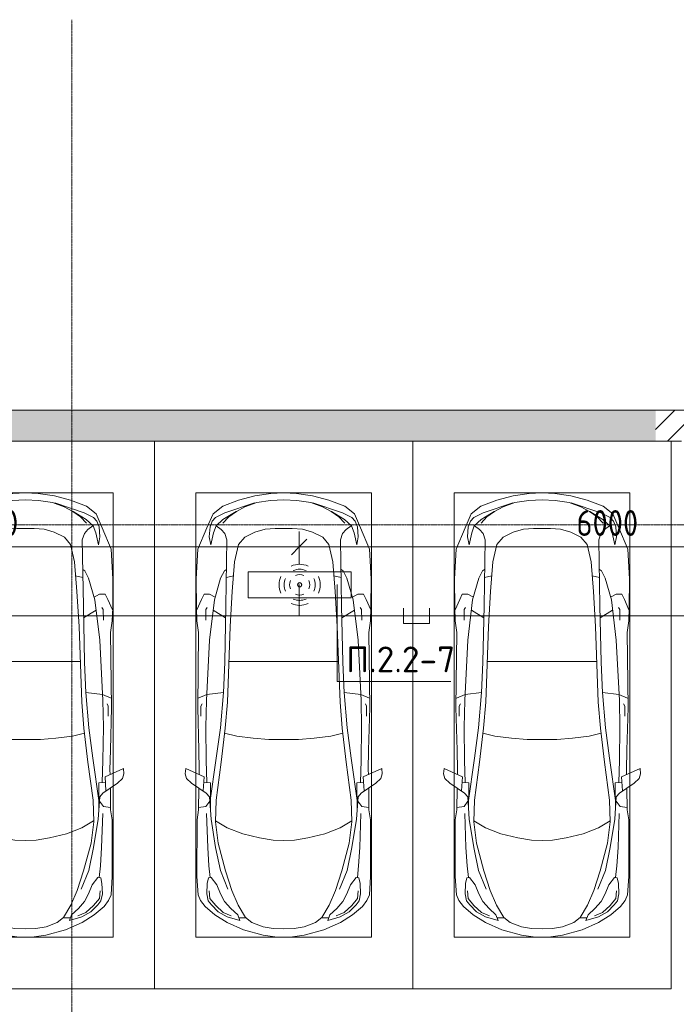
# Model space of a CAD drawing. Header units: millimetres. Extents: x -32229 to 288056, y -13689 to 125138.
# Tile 153 of 193: x 12830 to 19185, y 115610 to 125138. Entities that reach past the tile are written whole.
import ezdxf

# ---------------------------------------------------------------- set-up
doc = ezdxf.new("R2010")
doc.units = ezdxf.units.MM
doc.linetypes.add('ADSK_Линия сетки', pattern=[25, 20, -2.5, 0, -2.5])
for name, color, linetype, lineweight in [('A-ANNO-DIMS', 7, 'Continuous', 9), ('A-ANNO-DIMS-200', 7, 'Continuous', 9), ('A-ANNO-NOTE', 7, 'Continuous', 18), ('A-DETL-GENF', 7, 'Continuous', 18), ('A-DETL-THIN', 7, 'Continuous', 9), ('A-WALL', 7, 'Continuous', 18), ('A-WALL-PATT', 7, 'Continuous', 40), ('C-PRKG', 7, 'Continuous', 18), ('G-ANNO-TEXT', 7, 'Continuous', 9), ('S-GRID', 7, 'Continuous', 9)]:
    doc.layers.add(name, color=color, linetype=linetype, lineweight=lineweight)
doc.layers.add('A-DETL', color=7, linetype='Continuous', lineweight=9, true_color=0x00a600)
doc.styles.add('GOST Common_3', font='GOST_Common.ttf', dxfattribs={"width": 0.9, "height": 250})
doc.styles.add('ISOCPEUR', font='isocpeur.ttf', dxfattribs={"height": 250})
doc.dimstyles.new('ГОСТ_2_5_мм2', dxfattribs={"dimscale": 304.8, "dimtxt": 251.428749, "dimasz": 0.492126, "dimexe": 0.492126, "dimexo": 0.656168, "dimgap": 0.098425, "dimtad": 1, "dimdec": 0, "dimdsep": 46, "dimtxsty": 'GOST Common_3', "dimblk1": 'OBLIQUE', "dimblk2": 'OBLIQUE', "dimsah": 1, "dimcen": 0.09, "dimazin": 2, "dimtfac": 1, "dimtdec": 4, "dimtix": 1, "dimtmove": 0, "dimatfit": 3, "dimfxl": 1, "dimtvp": 1, "dimtolj": 1, "dimtzin": 0, "dimarcsym": 2})
pattern_1 = [(45, (0, 0), (-228.0985, 228.0985), []), (45, (228.1, 0), (-228.0985, 228.0985), [403.225, -80.645, 6.706, -73.939])]

# ---------------------------------------------------------------- blocks, each defined once
blk = doc.blocks.new('АР_Машиноместо - 5300x2500_С-V33--02 ЭО')
at = {"layer": 'A-DETL-GENF', "color": 253, "lineweight": 13, "true_color": 0xaaaaaa}
for p, q in [((861.8, -571.6), (701.8, -640.4)), ((1052.6, -517.5), (861.8, -571.6)), ((1165.1, -503.1), (1052.6, -517.5)), ((1250, -500), (1165.1, -503.1)), ((1250, -500), (1334.9, -503.1)), ((1334.9, -503.1), (1447.4, -517.5)), ((1447.4, -517.5), (1638.2, -571.6)), ((1638.2, -571.6), (1798.2, -640.4)), ((701.8, -640.4), (584.4, -714.6)), ((824.6, -660.9), (703.5, -696.4)), ((804.5, -715.7), (824.6, -660.9)), ((941.4, -642.2), (881.5, -691.6)), ((1050.7, -599.4), (941.4, -642.2)), ((1148.8, -583), (1050.7, -599.4)), ((1250, -581.6), (1148.8, -583)), ((1250, -581.6), (1351.2, -583)), ((1351.2, -583), (1449.3, -599.4)), ((1449.3, -599.4), (1558.6, -642.2)), ((1558.6, -642.2), (1618.5, -691.6)), ((1695.5, -715.7), (1675.4, -660.9)), ((1675.4, -660.9), (1796.5, -696.4)), ((1798.2, -640.4), (1915.6, -714.6)), ((584.4, -714.6), (489, -795.6)), ((616.5, -746.4), (550, -812.3)), ((703.5, -696.4), (616.5, -746.4)), ((737.5, -778.3), (804.5, -715.7)), ((881.5, -691.6), (809.1, -809.4)), ((888.4, -685.9), (815.2, -686.6)), ((1611.6, -685.9), (1684.8, -686.6)), ((1618.5, -691.6), (1690.9, -809.4)), ((1762.5, -778.3), (1695.5, -715.7)), ((1796.5, -696.4), (1883.5, -746.4)), ((1883.5, -746.4), (1950, -812.3)), ((1915.6, -714.6), (2011, -795.6)), ((445.9, -853.1), (420.9, -910.7)), ((489, -795.6), (445.9, -853.1)), ((519.1, -851.5), (505.7, -920)), ((550, -812.3), (519.1, -851.5)), ((639.1, -920), (677.4, -843.7)), ((677.4, -843.7), (737.5, -778.3)), ((809.1, -809.4), (749.2, -950.3)), ((1690.9, -809.4), (1750.8, -950.3)), ((1822.6, -843.7), (1762.5, -778.3)), ((1860.9, -920), (1822.6, -843.7)), ((1950, -812.3), (1980.9, -851.5)), ((1980.9, -851.5), (1994.3, -920)), ((2011, -795.6), (2054.1, -853.1)), ((2054.1, -853.1), (2079.1, -910.7)), ((420.9, -910.7), (409.5, -1087)), ((505.7, -920), (510.2, -1018.7)), ((603.4, -1004.8), (639.1, -920)), ((749.2, -950.3), (687.4, -1141)), ((1750.8, -950.3), (1812.6, -1141)), ((1896.6, -1004.8), (1860.9, -920)), ((1994.3, -920), (1989.8, -1018.7)), ((2079.1, -910.7), (2090.5, -1087)), ((510.2, -1018.7), (521.5, -1074.5)), ((548.5, -1076.2), (603.4, -1004.8)), ((1951.5, -1076.2), (1896.6, -1004.8)), ((1989.8, -1018.7), (1978.5, -1074.5)), ((409.5, -1087), (410.6, -1634.2)), ((521.5, -1074.5), (548.5, -1076.2)), ((687.4, -1141), (615.4, -1410.3)), ((1812.6, -1141), (1884.6, -1410.3)), ((1978.5, -1074.5), (1951.5, -1076.2)), ((2090.5, -1087), (2089.4, -1634.2)), ((615.4, -1410.3), (589.4, -1615.5)), ((1884.6, -1410.3), (1910.6, -1615.5)), ((703.6, -1557.1), (852.8, -1499)), ((852.8, -1499), (1016.6, -1459.9)), ((1016.6, -1459.9), (1146.9, -1439.4)), ((1146.9, -1439.4), (1250, -1434.1)), ((1353.1, -1439.4), (1250, -1434.1)), ((1483.4, -1459.9), (1353.1, -1439.4)), ((1647.2, -1499), (1483.4, -1459.9)), ((1796.4, -1557.1), (1647.2, -1499)), ((589.4, -1615.5), (595.8, -1824.8)), ((590.4, -1624.3), (703.6, -1557.1)), ((1909.6, -1624.3), (1796.4, -1557.1)), ((1910.6, -1615.5), (1904.2, -1824.8)), ((410.6, -1634.2), (426.5, -1730.9)), ((546.5, -1642.6), (530.6, -1857.6)), ((1953.5, -1642.6), (1969.4, -1857.6)), ((2089.4, -1634.2), (2073.5, -1730.9)), ((426.5, -1730.9), (427.5, -1943)), ((495, -1765.3), (426.6, -1753.4)), ((533.6, -1816.8), (495, -1765.3)), ((597, -2231), (535, -1798.3)), ((540.9, -1993.7), (539.8, -1733.1)), ((1903, -2231), (1965, -1798.3)), ((1959.1, -1993.7), (1960.2, -1733.1)), ((1966.4, -1816.8), (2005, -1765.3)), ((2005, -1765.3), (2073.4, -1753.4)), ((2073.5, -1730.9), (2072.5, -1943)), ((500.6, -1894.5), (357.8, -1990.1)), ((530.6, -1857.6), (500.6, -1894.5)), ((595.8, -1824.8), (644.6, -2191.8)), ((1904.2, -1824.8), (1855.4, -2191.8)), ((1969.4, -1857.6), (1999.4, -1894.5)), ((1999.4, -1894.5), (2142.2, -1990.1)), ((357.8, -1990.1), (309.5, -2036.1)), ((479.9, -2052.9), (471, -1914.3)), ((540.9, -1993.7), (476.3, -1997.9)), ((505.9, -1996), (500, -2210.1)), ((1959.1, -1993.7), (2023.7, -1997.9)), ((1994.1, -1996), (2000, -2210.1)), ((2020.1, -2052.9), (2029, -1914.3)), ((2142.2, -1990.1), (2190.5, -2036.1)), ((309.5, -2036.1), (296.8, -2079.9)), ((296.8, -2079.9), (301.4, -2130.5)), ((301.4, -2130.5), (479.9, -2052.9)), ((432.3, -2119.9), (430.7, -2073.9)), ((2198.6, -2130.5), (2020.1, -2052.9)), ((2067.7, -2119.9), (2069.3, -2073.9)), ((2190.5, -2036.1), (2203.2, -2079.9)), ((2203.2, -2079.9), (2198.6, -2130.5)), ((428.2, -2308.5), (432.3, -2119.9)), ((2071.8, -2308.5), (2067.7, -2119.9)), ((500, -2210.1), (495.7, -2532.3)), ((636.6, -2526.5), (597, -2231)), ((644.6, -2191.8), (684.2, -2522.3)), ((1855.4, -2191.8), (1815.8, -2522.3)), ((1863.4, -2526.5), (1903, -2231)), ((2000, -2210.1), (2004.3, -2532.3)), ((417.5, -2723), (428.2, -2308.5)), ((2082.5, -2723), (2071.8, -2308.5)), ((495.7, -2532.3), (501.4, -2789.7)), ((636.6, -2526.5), (665.8, -2867.4)), ((684.2, -2522.3), (704.9, -2775.5)), ((1815.8, -2522.3), (1795.1, -2775.5)), ((1863.4, -2526.5), (1834.2, -2867.4)), ((2004.3, -2532.3), (1998.6, -2789.7)), ((447.8, -2638.7), (447.8, -2733.7)), ((2052.2, -2638.7), (2052.2, -2733.7)), ((426.5, -3446.8), (417.5, -2723)), ((447.8, -2733.7), (459.7, -2756.2)), ((2052.2, -2733.7), (2040.3, -2756.2)), ((2073.5, -3446.8), (2082.5, -2723)), ((505.1, -2846.9), (420.9, -2813.3)), ((501.4, -2789.7), (530.9, -3374.8)), ((665.8, -2867.4), (505.1, -2846.9)), ((704.9, -2775.5), (731.2, -3507.6)), ((1795.1, -2775.5), (1768.8, -3507.6)), ((1834.2, -2867.4), (1994.9, -2846.9)), ((1998.6, -2789.7), (1969.1, -3374.8)), ((1994.9, -2846.9), (2079.1, -2813.3)), ((665.6, -2864.6), (678.7, -3159.5)), ((1834.4, -2864.6), (1821.3, -3159.5)), ((678.7, -3159.5), (689.3, -3705.5)), ((1821.3, -3159.5), (1810.7, -3705.5)), ((530.9, -3374.8), (578.7, -3762.9)), ((1969.1, -3374.8), (1921.3, -3762.9)), ((409.5, -3560), (426.5, -3446.8)), ((731.2, -3507.6), (752.2, -3845.6)), ((1768.8, -3507.6), (1747.8, -3845.6)), ((2090.5, -3560), (2073.5, -3446.8)), ((405.6, -3688.5), (409.5, -3560)), ((495.5, -3566.1), (496.8, -3671.6)), ((687.1, -3588.8), (566.5, -3663.9)), ((1812.9, -3588.8), (1933.5, -3663.9)), ((2004.5, -3566.1), (2003.2, -3671.6)), ((2094.4, -3688.5), (2090.5, -3560)), ((403.4, -3968), (405.6, -3688.5)), ((408.2, -3667), (453.1, -3766.3)), ((496.8, -3671.6), (510.1, -3691.5)), ((689.3, -3705.5), (699.7, -4345.5)), ((1810.7, -3705.5), (1800.3, -4345.5)), ((2003.2, -3671.6), (1989.9, -3691.5)), ((2091.8, -3667), (2046.9, -3766.3)), ((2096.6, -3968), (2094.4, -3688.5)), ((453.1, -3766.3), (478.4, -3819.3)), ((532.5, -3818.1), (585.5, -3790.5)), ((578.7, -3762.9), (638.7, -3975.4)), ((1921.3, -3762.9), (1861.3, -3975.4)), ((1967.5, -3818.1), (1914.5, -3790.5)), ((2046.9, -3766.3), (2021.6, -3819.3)), ((478.4, -3819.3), (532.5, -3818.1)), ((752.2, -3845.6), (774.4, -4132.9)), ((1747.8, -3845.6), (1725.6, -4132.9)), ((2021.6, -3819.3), (1967.5, -3818.1)), ((419.6, -4254.2), (403.4, -3968)), ((638.7, -3975.4), (675.2, -4045.5)), ((1861.3, -3975.4), (1824.8, -4045.5)), ((2080.4, -4254.2), (2096.6, -3968)), ((675.2, -4045.5), (694.6, -4057.6)), ((1824.8, -4045.5), (1805.4, -4057.6)), ((774.4, -4132.9), (812.5, -4298.9)), ((1725.6, -4132.9), (1687.5, -4298.9)), ((507.1, -4462.6), (419.6, -4254.2)), ((1992.9, -4462.6), (2080.4, -4254.2)), ((543.7, -4295.1), (528.4, -4374.7)), ((528.4, -4374.7), (536.4, -4471.4)), ((569.5, -4413.1), (543.7, -4295.1)), ((699.7, -4345.5), (679.6, -4406.3)), ((812.5, -4298.9), (872.7, -4370.2)), ((872.7, -4370.2), (970.5, -4419.3)), ((1627.3, -4370.2), (1529.5, -4419.3)), ((1687.5, -4298.9), (1627.3, -4370.2)), ((1800.3, -4345.5), (1820.4, -4406.3)), ((1930.5, -4413.1), (1956.3, -4295.1)), ((1956.3, -4295.1), (1971.6, -4374.7)), ((1971.6, -4374.7), (1963.6, -4471.4)), ((565.9, -4595.1), (507.1, -4462.6)), ((536.4, -4471.4), (557.5, -4525.7)), ((594.6, -4479.3), (569.5, -4413.1)), ((645, -4445.5), (597.3, -4481.4)), ((679.6, -4406.3), (645, -4445.5)), ((970.5, -4419.3), (1069.6, -4447.3)), ((1069.6, -4447.3), (1167.1, -4453.2)), ((1167.1, -4453.2), (1250, -4453.9)), ((1332.9, -4453.2), (1250, -4453.9)), ((1430.4, -4447.3), (1332.9, -4453.2)), ((1529.5, -4419.3), (1430.4, -4447.3)), ((1820.4, -4406.3), (1855, -4445.5)), ((1855, -4445.5), (1902.7, -4481.4)), ((1905.4, -4479.3), (1930.5, -4413.1)), ((1934.1, -4595.1), (1992.9, -4462.6)), ((1963.6, -4471.4), (1942.5, -4525.7)), ((557.5, -4525.7), (590.7, -4560.1)), ((590.7, -4560.1), (680.7, -4606.5)), ((661.8, -4543.1), (594.6, -4479.3)), ((717.1, -4568.9), (659.6, -4505.3)), ((788.5, -4617.7), (661.8, -4543.1)), ((791.3, -4619.7), (717.1, -4568.9)), ((1708.7, -4619.7), (1782.9, -4568.9)), ((1711.5, -4617.7), (1838.2, -4543.1)), ((1782.9, -4568.9), (1840.4, -4505.3)), ((1909.3, -4560.1), (1819.3, -4606.5)), ((1838.2, -4543.1), (1905.4, -4479.3)), ((1942.5, -4525.7), (1909.3, -4560.1)), ((659.1, -4669.9), (565.9, -4595.1)), ((680.7, -4606.5), (967, -4703.6)), ((873.9, -4665.1), (791.3, -4619.7)), ((988.2, -4706.7), (873.9, -4665.1)), ((1511.8, -4706.7), (1626.1, -4665.1)), ((1819.3, -4606.5), (1533, -4703.6)), ((1626.1, -4665.1), (1708.7, -4619.7)), ((1840.9, -4669.9), (1934.1, -4595.1)), ((812.7, -4729.4), (659.1, -4669.9)), ((970.2, -4771.8), (812.7, -4729.4)), ((1122.2, -4726.4), (988.2, -4706.7)), ((1250, -4731.7), (1122.2, -4726.4)), ((1250, -4731.7), (1377.8, -4726.4)), ((1377.8, -4726.4), (1511.8, -4706.7)), ((1529.8, -4771.8), (1687.3, -4729.4)), ((1687.3, -4729.4), (1840.9, -4669.9)), ((1126.4, -4794.1), (970.2, -4771.8)), ((1250, -4800), (1126.4, -4794.1)), ((1250, -4800), (1373.6, -4794.1)), ((1373.6, -4794.1), (1529.8, -4771.8))]:
    blk.add_line(p, q, dxfattribs=at)
at = {"layer": 'A-DETL-GENF', "color": 254, "lineweight": 13, "true_color": 0xd4d4d4}
for p, q in [((664.7, -739.9), (591.7, -805)), ((742.6, -707.8), (664.7, -739.9)), ((1757.4, -707.8), (1835.3, -739.9)), ((1835.3, -739.9), (1908.3, -805)), ((591.7, -805), (534.5, -874.4)), ((1908.3, -805), (1965.5, -874.4)), ((534.5, -874.4), (528.1, -949.5)), ((1965.5, -874.4), (1971.9, -949.5)), ((710.2, -962.8), (636.7, -1146)), ((1789.8, -962.8), (1863.3, -1146)), ((537.4, -1076.1), (524.9, -1188.6)), ((1962.6, -1076.1), (1975.1, -1188.6)), ((524.9, -1188.6), (513.9, -1368.9)), ((636.7, -1146), (590.3, -1367.8)), ((1863.3, -1146), (1909.7, -1367.8)), ((1975.1, -1188.6), (1986.1, -1368.9)), ((513.9, -1368.9), (502.3, -1696.3)), ((590.3, -1367.8), (546.5, -1642.6)), ((1909.7, -1367.8), (1953.5, -1642.6)), ((1986.1, -1368.9), (1997.7, -1696.3)), ((677.9, -2473), (794.6, -2446)), ((794.6, -2446), (955.7, -2426.8)), ((955.7, -2426.8), (1105.5, -2413.7)), ((1105.5, -2413.7), (1250, -2412.9)), ((1394.5, -2413.7), (1250, -2412.9)), ((1544.3, -2426.8), (1394.5, -2413.7)), ((1705.4, -2446), (1544.3, -2426.8)), ((1822.1, -2473), (1705.4, -2446)), ((715.1, -3168.3), (1250, -3167.3)), ((1784.9, -3168.3), (1250, -3167.3)), ((694.6, -3980.4), (765.1, -3996.8)), ((1805.4, -3980.4), (1734.9, -3996.8))]:
    blk.add_line(p, q, dxfattribs=at)
at = {"layer": 'C-PRKG', "color": 253, "lineweight": 13, "true_color": 0xaaaaaa}
for p, q in [((2500, 0), (0, 0)), ((0, 0), (0, -5300)), ((2500, 0), (2500, -5300)), ((400, -500), (400, -4800)), ((400, -500), (2100, -500)), ((2100, -500), (2100, -4800)), ((400, -4800), (2100, -4800))]:
    blk.add_line(p, q, dxfattribs=at)
blk = doc.blocks.new('Наметкина 10_РД_АР_П_rvt-1--02 ЭО')
at = {"layer": 'A-WALL-PATT', "lineweight": 5, "true_color": 0xaaaaaa}
h = blk.add_hatch(dxfattribs=at)
h.set_pattern_fill('FP_3', color=253, style=0, pattern_type=2)
h.set_pattern_definition(pattern_1)
h.paths.add_polyline_path([(18985.3, 121060), (18985.3, 121360), (-20964.7, 121360), (-20964.7, 121060), (17851.7, 121060)])
h = blk.add_hatch(dxfattribs=at)
h.set_pattern_fill('FP_3', color=253, style=0, pattern_type=2)
h.set_pattern_definition(pattern_1)
h.paths.add_polyline_path([(22685.3, 121060), (22685.3, 121360), (18985.3, 121360), (18985.3, 121060), (19635.3, 121060)])
at = {"layer": 'A-WALL', "color": 253, "lineweight": 13, "true_color": 0xaaaaaa}
for p, q in [((18985.3, 121360), (-20964.7, 121360)), ((22685.3, 121360), (18985.3, 121360)), ((11535.3, 121060), (18985.3, 121060)), ((18985.3, 121060), (19235.3, 121060))]:
    blk.add_line(p, q, dxfattribs=at)
at = {"layer": 'C-PRKG', "color": 253, "lineweight": 13, "true_color": 0xaaaaaa, "rotation": 180}
for p in [(14135.3, 115760), (16635.3, 115760), (19135.3, 115760)]:
    blk.add_blockref('АР_Машиноместо - 5300x2500_С-V33--02 ЭО', p, dxfattribs=at)
blk = doc.blocks.new('DIMBLOCK94--02 ЭО')
at = {"layer": 'A-ANNO-DIMS-200'}
for p, q in [((9534.7, 119872.6), (9534.7, 120186)), ((15534.3, 119871.7), (15534.3, 120186)), ((9534.7, 120036), (9609.7, 120111)), ((15534.3, 120036), (15609.3, 120111)), ((9534.7, 120036), (9459.7, 119961)), ((9534.7, 120036), (15534.3, 120036)), ((9534.7, 120036), (9534.7, 119872.6)), ((15534.3, 120036), (15459.3, 119961)), ((15534.3, 120036), (15534.3, 119871.7))]:
    blk.add_line(p, q, dxfattribs=at)
at = {"layer": 'A-ANNO-DIMS-200', "color": 0, "insert": (12219.2, 120392.7), "char_height": 250, "width": 756.843, "attachment_point": 1, "line_spacing_factor": 1.022761, "style": 'GOST Common_3'}
blk.add_mtext('6000', dxfattribs=at)
blk = doc.blocks.new('_Oblique')
at = {"color": 0, "linetype": 'ByBlock', "lineweight": -2}
blk.add_line((-0.5, -0.5), (0.5, 0.5), dxfattribs=at)
blk = doc.blocks.new('DIMBLOCK95--02 ЭО')
at = {"layer": 'A-ANNO-DIMS-200'}
for p, q in [((15534.3, 119871.7), (15534.3, 120186)), ((21534.6, 119884.3), (21534.6, 120186)), ((15534.3, 120036), (15609.3, 120111)), ((21534.6, 120036), (21609.6, 120111)), ((15534.3, 120036), (15459.3, 119961)), ((15534.3, 120036), (21534.6, 120036)), ((15534.3, 120036), (15534.3, 119871.7)), ((21534.6, 120036), (21459.6, 119961)), ((21534.6, 120036), (21534.6, 119884.3))]:
    blk.add_line(p, q, dxfattribs=at)
at = {"layer": 'A-ANNO-DIMS-200', "color": 0, "insert": (18219.1, 120392.7), "char_height": 250, "width": 756.843, "attachment_point": 1, "line_spacing_factor": 1.022761, "style": 'GOST Common_3'}
blk.add_mtext('6000', dxfattribs=at)

msp = doc.modelspace()

# ---------------------------------------------------------------- linework, layer by layer
at = {"layer": 'A-ANNO-NOTE', "color": 5, "lineweight": 9, "true_color": 0x0000ff}
for p, q in [((15039.6, 119796.2), (16039.6, 119796.2)), ((15039.6, 119543.5), (15039.6, 119796.2)), ((16039.6, 119796.2), (16039.6, 119543.5)), ((16039.6, 119543.5), (15039.6, 119543.5))]:
    msp.add_line(p, q, dxfattribs=at)
for centre in [(15538.7, 119669.7), (15539.6, 119670.6), (15539.6, 119668.8), (15540.5, 119669.7)]:
    msp.add_circle(centre, 20, dxfattribs=at)
for centre, radius, start, end in [((15539.6, 119668.8), 199.6, 66, 114), ((15539.6, 119668.8), 151.5, 66, 114), ((15540.5, 119669.7), 199.6, 156, 204), ((15540.5, 119669.7), 151.5, 156, 204), ((15540.5, 119669.7), 99.8, 156, 204), ((15539.6, 119668.8), 99.8, 66, 114), ((15538.7, 119669.7), 99.8, 336, 24), ((15538.7, 119669.7), 151.5, 336, 24), ((15538.7, 119669.7), 199.6, 336, 24), ((15539.6, 119670.6), 199.6, 246, 294), ((15539.6, 119670.6), 151.5, 246, 294), ((15539.6, 119670.6), 99.8, 246, 294)]:
    msp.add_arc(centre, radius, start, end, dxfattribs=at)
at = {"layer": 'A-DETL', "color": 5, "true_color": 0x0000ff}
for p, q in [((15534.3, 119671.7), (15534.3, 119369.3)), ((16545.1, 119444.3), (16545.1, 119294.3)), ((16795.1, 119294.3), (16795.1, 119444.3)), ((22488.8, 119369.3), (-19465.2, 119369.3)), ((16545.1, 119294.3), (16795.1, 119294.3))]:
    msp.add_line(p, q, dxfattribs=at)
at = {"layer": 'A-DETL-THIN'}
for p, q in [((15902.2, 119672.6), (15902.2, 118732.6)), ((15902.2, 118732.6), (17002.2, 118732.6))]:
    msp.add_line(p, q, dxfattribs=at)
at = {"layer": 'S-GRID', "color": 253, "linetype": 'ADSK_Линия сетки', "true_color": 0xaaaaaa}
for p, q in [((13335.3, -12088.9), (13335.3, 125138.4)), ((131381.2, 120250), (-30593.4, 120250))]:
    msp.add_line(p, q, dxfattribs=at)

# ---------------------------------------------------------------- block references
at = {"lineweight": 5}
msp.add_blockref('Наметкина 10_РД_АР_П_rvt-1--02 ЭО', (0, 0), dxfattribs=at)

# ---------------------------------------------------------------- texts
at = {"layer": 'G-ANNO-TEXT', "insert": (15989.9, 119072.9), "char_height": 250, "width": 1068.58, "attachment_point": 1, "line_spacing_factor": 1.139951, "style": 'ISOCPEUR'}
msp.add_mtext('\\pt600,1200,1800,2400,3000,3600,4200,4800,5400,6000,6600,7200,7800,8400,9000,9600,10200,10800,11400,12000,12600,13200,13800,14400,15000,15600,16200,16800,17400,18000,18600,19200;П.2.2-7', dxfattribs=at)

# ---------------------------------------------------------------- dimensions: what is measured, and where the dimension line sits
at = {"layer": 'A-ANNO-DIMS'}
for base, p1, p2, override, picture, middle in [((15534.3, 120036), (9534.7, 119672.6), (15534.3, 119671.7), {"dimpost": '<>', "dimfxl": 5999.55162}, 'DIMBLOCK94--02 ЭО', (12534.5, 120191)), ((21534.6, 120036), (15534.3, 119671.7), (21534.6, 119684.3), {"dimpost": '<>', "dimfxl": 6000.366942}, 'DIMBLOCK95--02 ЭО', (18534.5, 120191))]:
    dim = msp.add_linear_dim(base=base, p1=p1, p2=p2, dimstyle='ГОСТ_2_5_мм2', override=override, dxfattribs=at)
    dim.commit()
    dim.dimension.update_dxf_attribs({"geometry": picture, "text_midpoint": middle})

doc.saveas('drawing.dxf')
